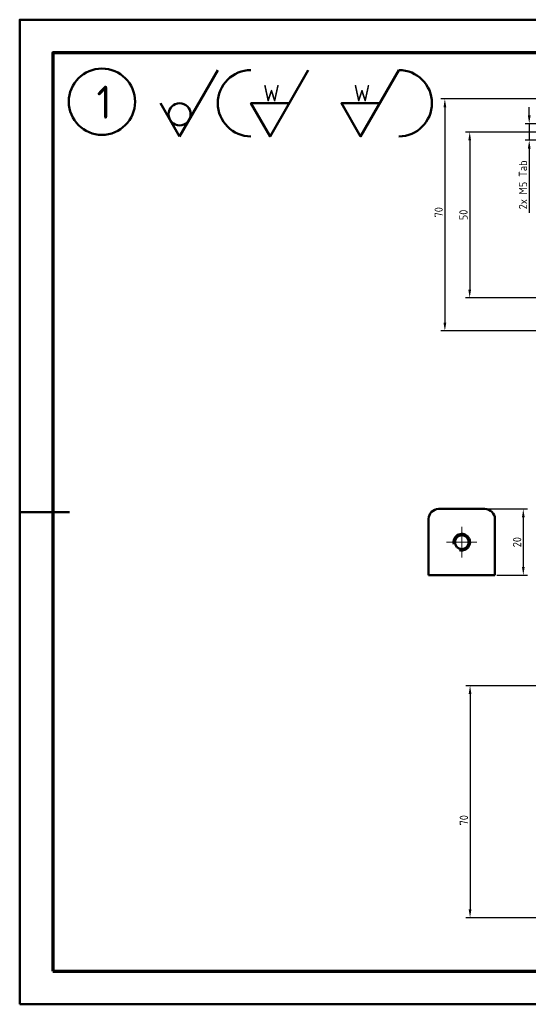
# Model space of a CAD drawing. Header units: millimetres. Extents: x -931 to 715, y 0 to 980.
# Tile 7 of 12: x 0 to 154, y 0 to 297. Entities that reach past the tile are written whole.
import ezdxf

# ---------------------------------------------------------------- set-up
doc = ezdxf.new("R2010")
doc.units = ezdxf.units.MM
doc.header["$LTSCALE"] = 0.3
doc.linetypes.add('CENTER2', pattern=[28.575, 19.05, -3.175, 3.175, -3.175])
doc.linetypes.add('연속', pattern=[0])
for name, color, linetype, lineweight in [('외형선', 3, 'Continuous', 50), ('윤곽선', 5, 'Continuous', 70), ('중심선', 1, 'CENTER2', 25), ('치수', 1, 'Continuous', 25)]:
    doc.layers.add(name, color=color, linetype=linetype, lineweight=lineweight)
doc.styles.get("Standard").update_dxf_attribs({"font": 'isocp.shx', "bigfont": 'whgtxt.shx'})
doc.dimstyles.new('ISO-25', dxfattribs={"dimtxt": 2.5, "dimasz": 2.5, "dimexe": 1.25, "dimexo": 0.625, "dimtad": 1, "dimdsep": 46, "dimtxsty": 'Standard', "dimcen": 0, "dimadec": 0, "dimazin": 0, "dimtfac": 1, "dimtmove": 0, "dimatfit": 3, "dimfxl": 1, "dimarcsym": 0})

# ---------------------------------------------------------------- blocks, each defined once
blk = doc.blocks.new('SW_CENTERMARKSYMBOL_3')
at = {"color": 0, "linetype": 'Continuous', "lineweight": 18}
for p, q in [((0, 2.5), (0, 4.6)), ((-2.5, 0), (-4.6, 0)), ((0, 0), (-2.5, 0)), ((0, 0), (0, 2.5)), ((0, 0), (0, -2.5)), ((0, 0), (2.5, 0)), ((2.5, 0), (4.6, 0)), ((0, -2.5), (0, -4.6))]:
    blk.add_line(p, q, dxfattribs=at)
blk = doc.blocks.new('*D70')
at = {"layer": 'Defpoints', "color": 0, "transparency": 16777216}
for p in [(140.42, 149.41), (143.42, 129.41), (151.99, 129.41)]:
    blk.add_point(p, dxfattribs=at)
at = {"layer": '치수', "color": 0, "linetype": '연속', "lineweight": -2, "transparency": 16777216}
for p, q in [((141.04, 149.41), (153.24, 149.41)), ((151.99, 146.91), (151.99, 131.91)), ((144.04, 129.41), (153.24, 129.41))]:
    blk.add_line(p, q, dxfattribs=at)
at = {"layer": '치수', "color": 0, "transparency": 16777216}
for points in [[(151.58, 146.91), (152.41, 146.91), (151.99, 149.41)], [(151.58, 131.91), (152.41, 131.91), (151.99, 129.41)]]:
    blk.add_solid(points, dxfattribs=at)
at = {"layer": '치수', "color": 0, "transparency": 16777216, "insert": (150.12, 139.41), "char_height": 2.5, "attachment_point": 5, "rotation": 90}
blk.add_mtext('20', dxfattribs=at)
blk = doc.blocks.new('*D82')
at = {"layer": 'Defpoints', "color": 0, "transparency": 16777216}
for p in [(163.77, 265.61), (153.78, 260.61), (163.77, 260.61)]:
    blk.add_point(p, dxfattribs=at)
at = {"layer": '치수', "color": 0, "linetype": '연속', "lineweight": -2, "transparency": 16777216}
for p, q in [((153.78, 268.11), (153.78, 270.61)), ((163.14, 265.61), (152.53, 265.61)), ((153.78, 265.61), (153.78, 260.61)), ((163.14, 260.61), (152.53, 260.61)), ((153.78, 258.11), (153.78, 238.73))]:
    blk.add_line(p, q, dxfattribs=at)
at = {"layer": '치수', "color": 0, "transparency": 16777216}
for points in [[(153.36, 268.11), (154.2, 268.11), (153.78, 265.61)], [(153.36, 258.11), (154.2, 258.11), (153.78, 260.61)]]:
    blk.add_solid(points, dxfattribs=at)
at = {"layer": '치수', "color": 0, "transparency": 16777216, "insert": (151.9, 247.17), "char_height": 2.5, "attachment_point": 5, "rotation": 90}
blk.add_mtext('2x M5 Tab', dxfattribs=at)
blk = doc.blocks.new('*D88')
at = {"layer": 'Defpoints', "color": 0, "transparency": 16777216}
for p in [(163.77, 263.11), (135.82, 213.11), (163.77, 213.11)]:
    blk.add_point(p, dxfattribs=at)
at = {"layer": '치수', "color": 0, "linetype": '연속', "lineweight": -2, "transparency": 16777216}
for p, q in [((163.14, 263.11), (134.57, 263.11)), ((135.82, 260.61), (135.82, 215.61)), ((163.14, 213.11), (134.57, 213.11))]:
    blk.add_line(p, q, dxfattribs=at)
at = {"layer": '치수', "color": 0, "transparency": 16777216}
for points in [[(135.4, 260.61), (136.23, 260.61), (135.82, 263.11)], [(135.4, 215.61), (136.23, 215.61), (135.82, 213.11)]]:
    blk.add_solid(points, dxfattribs=at)
at = {"layer": '치수', "color": 0, "transparency": 16777216, "insert": (133.94, 238.11), "char_height": 2.5, "attachment_point": 5, "rotation": 90}
blk.add_mtext('50', dxfattribs=at)
blk = doc.blocks.new('*D89')
at = {"layer": 'Defpoints', "color": 0, "transparency": 16777216}
for p in [(163.77, 273.11), (128.32, 203.11), (163.77, 203.11)]:
    blk.add_point(p, dxfattribs=at)
at = {"layer": '치수', "color": 0, "linetype": '연속', "lineweight": -2, "transparency": 16777216}
for p, q in [((163.14, 273.11), (127.07, 273.11)), ((128.32, 270.61), (128.32, 205.61)), ((163.14, 203.11), (127.07, 203.11))]:
    blk.add_line(p, q, dxfattribs=at)
at = {"layer": '치수', "color": 0, "transparency": 16777216}
for points in [[(127.91, 270.61), (128.74, 270.61), (128.32, 273.11)], [(127.91, 205.61), (128.74, 205.61), (128.32, 203.11)]]:
    blk.add_solid(points, dxfattribs=at)
at = {"layer": '치수', "color": 0, "transparency": 16777216, "insert": (126.45, 238.91), "char_height": 2.5, "attachment_point": 5, "rotation": 90}
blk.add_mtext('70', dxfattribs=at)
blk = doc.blocks.new('*D92')
at = {"layer": 'Defpoints', "color": 0, "transparency": 16777216}
for p in [(229.77, 96.11), (135.92, 26.11), (229.77, 26.11)]:
    blk.add_point(p, dxfattribs=at)
at = {"layer": '치수', "color": 0, "linetype": '연속', "lineweight": -2, "transparency": 16777216}
for p, q in [((229.14, 96.11), (134.67, 96.11)), ((135.92, 93.61), (135.92, 28.61)), ((229.14, 26.11), (134.67, 26.11))]:
    blk.add_line(p, q, dxfattribs=at)
at = {"layer": '치수', "color": 0, "transparency": 16777216}
for points in [[(135.51, 93.61), (136.34, 93.61), (135.92, 96.11)], [(135.51, 28.61), (136.34, 28.61), (135.92, 26.11)]]:
    blk.add_solid(points, dxfattribs=at)
at = {"layer": '치수', "color": 0, "transparency": 16777216, "insert": (134.05, 55.52), "char_height": 2.5, "attachment_point": 5, "rotation": 90}
blk.add_mtext('70', dxfattribs=at)

msp = doc.modelspace()

# ---------------------------------------------------------------- linework, layer by layer
at = {"layer": '외형선'}
for p, q in [((48.245, 261.812), (59.792, 281.812)), ((42.472, 271.812), (48.245, 261.812)), ((0, 148.5), (15, 148.5)), ((126.418, 149.406), (140.418, 149.406)), ((123.418, 129.406), (123.418, 146.406)), ((143.418, 146.406), (143.418, 129.406)), ((143.418, 129.406), (123.418, 129.406))]:
    msp.add_line(p, q, dxfattribs=at)
msp.add_lwpolyline([(0, 0), (420, 0), (420, 297), (0, 297)], close=True, dxfattribs=at)
for points in [[(81.339, 271.812), (69.792, 271.812), (75.566, 261.812), (87.113, 281.812)], [(108.66, 271.812), (97.113, 271.812), (102.886, 261.812), (114.433, 281.812)]]:
    msp.add_lwpolyline(points, dxfattribs=at)
for centre, radius in [((24.814, 272.265), 10), ((48.261, 268.47), 3.342), ((133.418, 139.406), 2.1)]:
    msp.add_circle(centre, radius, dxfattribs=at)
for centre, radius, start, end in [((69.792, 271.812), 10, 90, 270), ((114.433, 271.812), 10, 270, 90), ((126.418, 146.406), 3, 90, 180), ((140.418, 146.406), 3, 0, 90), ((133.418, 139.406), 2.5, 255, 195)]:
    msp.add_arc(centre, radius, start, end, dxfattribs=at)
at = {"layer": '윤곽선'}
msp.add_lwpolyline([(10, 10), (410, 10), (410, 287), (10, 287)], close=True, dxfattribs=at)

# ---------------------------------------------------------------- block references
at = {"layer": '중심선'}
msp.add_blockref('SW_CENTERMARKSYMBOL_3', (133.418, 139.406), dxfattribs=at)

# ---------------------------------------------------------------- texts
at = {"layer": '외형선', "attachment_point": 1}
for s, width, gutter_width, insert, char_height in [('1', 5.65314, 12.5, (23.199, 277.109), 10), ('W', 2.09183, 25, (73.474, 277.348), 5), ('W', 2.09183, 25, (100.794, 277.348), 5)]:
    msp.add_mtext_dynamic_manual_height_columns(s, width=width, gutter_width=gutter_width, heights=[0], dxfattribs=dict(at, insert=insert, char_height=char_height))

# ---------------------------------------------------------------- dimensions: what is measured, and where the dimension line sits
at = {"layer": '치수'}
for base, p1, p2, picture, middle in [((128.324, 203.109), (163.767, 273.109), (163.767, 203.109), '*D89', (128.324, 238.911)), ((135.924, 26.106), (229.767, 96.106), (229.767, 26.106), '*D92', (135.924, 55.517))]:
    dim = msp.add_linear_dim(base=base, p1=p1, p2=p2, angle=90, dimstyle='ISO-25', dxfattribs=at)
    dim.commit()
    dim.dimension.update_dxf_attribs({"geometry": picture, "text_midpoint": middle, "dimtype": 160})
dim = msp.add_linear_dim(base=(153.779, 260.609), p1=(163.767, 265.609), p2=(163.767, 260.609), angle=90, text='2x M<> Tab', dimstyle='ISO-25', dxfattribs=at)
dim.commit()
dim.dimension.update_dxf_attribs({"geometry": '*D82', "text_midpoint": (151.903, 247.168)})
for base, p1, p2, picture, middle in [((135.815, 213.109), (163.767, 263.109), (163.767, 213.109), '*D88', (133.94, 238.109)), ((151.995, 129.406), (140.418, 149.406), (143.418, 129.406), '*D70', (150.12, 139.406))]:
    dim = msp.add_linear_dim(base=base, p1=p1, p2=p2, angle=90, dimstyle='ISO-25', dxfattribs=at)
    dim.commit()
    dim.dimension.update_dxf_attribs({"geometry": picture, "text_midpoint": middle})

doc.saveas('drawing.dxf')
